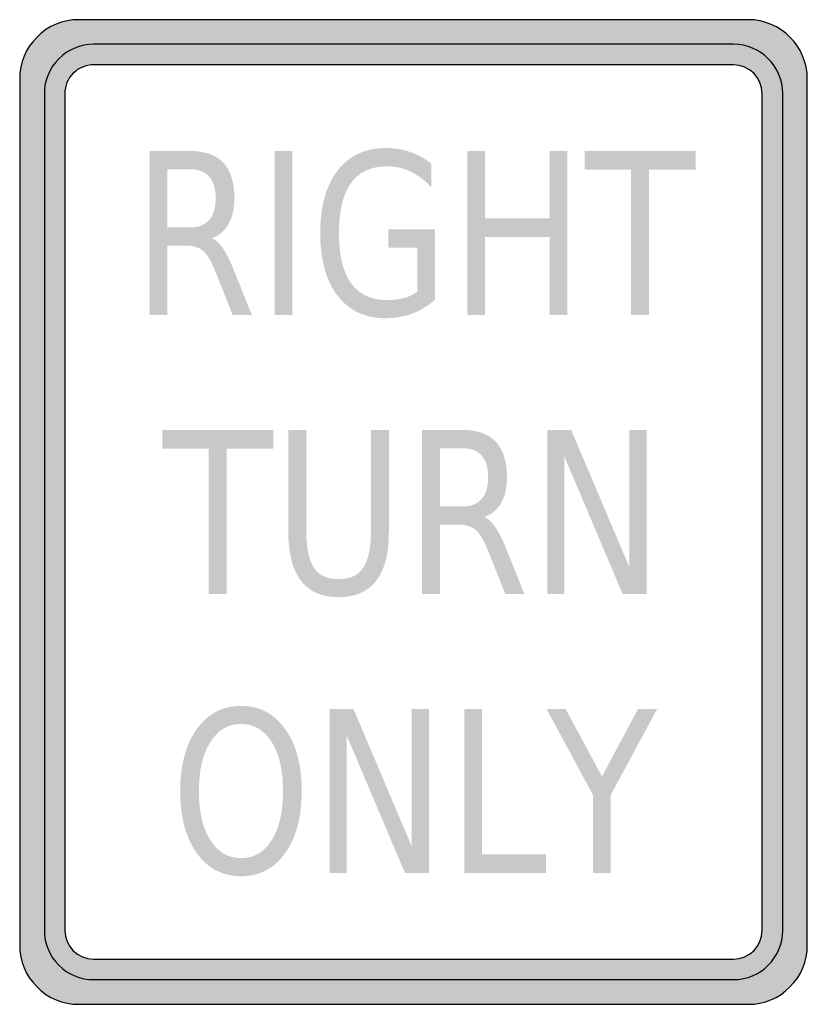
# Model space of a CAD drawing. Header units: inches. Extents: x -0.5 to 0.5, y -0.62 to 0.63.
import ezdxf

# ---------------------------------------------------------------- set-up
doc = ezdxf.new("R2010")
doc.units = ezdxf.units.IN
doc.header["$MEASUREMENT"] = 0

msp = doc.modelspace()

# ---------------------------------------------------------------- hatches: boundary and pattern name
h = msp.add_hatch(color=7)
edge = h.paths.add_edge_path()
edge.add_line((-0.5, 0.55), (-0.5, -0.55))
edge.add_spline(control_points=[(-0.5, -0.55), (-0.5, -0.5699), (-0.4921, -0.589), (-0.478, -0.603), (-0.464, -0.6171), (-0.4449, -0.625), (-0.425, -0.625)], knot_values=[0, 0, 0, 0, 1, 1, 1, 2, 2, 2, 2], degree=3, periodic=0)
edge.add_line((-0.425, -0.625), (0.425, -0.625))
edge.add_spline(control_points=[(0.425, -0.625), (0.4449, -0.625), (0.464, -0.6171), (0.478, -0.603), (0.4921, -0.589), (0.5, -0.5699), (0.5, -0.55)], knot_values=[0, 0, 0, 0, 1, 1, 1, 2, 2, 2, 2], degree=3, periodic=0)
edge.add_line((0.5, -0.55), (0.5, 0.55))
edge.add_spline(control_points=[(0.5, 0.55), (0.5, 0.5914), (0.4664, 0.625), (0.425, 0.625)], knot_values=[0, 0, 0, 0, 1, 1, 1, 1], degree=3, periodic=0)
edge.add_line((0.425, 0.625), (-0.425, 0.625))
edge.add_spline(control_points=[(-0.425, 0.625), (-0.4449, 0.625), (-0.464, 0.6171), (-0.478, 0.603), (-0.4921, 0.589), (-0.5, 0.5699), (-0.5, 0.55)], knot_values=[0, 0, 0, 0, 1, 1, 1, 2, 2, 2, 2], degree=3, periodic=0)
edge = h.paths.add_edge_path(flags=0)
edge.add_line((-0.4427, 0.5313), (-0.4427, -0.5312))
edge.add_spline(control_points=[(-0.4427, -0.5312), (-0.4427, -0.5514), (-0.4264, -0.5677), (-0.4062, -0.5677)], knot_values=[0, 0, 0, 0, 1, 1, 1, 1], degree=3, periodic=0)
edge.add_line((-0.4062, -0.5677), (0.4063, -0.5677))
edge.add_spline(control_points=[(0.4063, -0.5677), (0.4264, -0.5677), (0.4427, -0.5514), (0.4427, -0.5312)], knot_values=[0, 0, 0, 0, 1, 1, 1, 1], degree=3, periodic=0)
edge.add_line((0.4427, -0.5312), (0.4427, 0.5313))
edge.add_spline(control_points=[(0.4427, 0.5313), (0.4427, 0.5514), (0.4264, 0.5677), (0.4063, 0.5677)], knot_values=[0, 0, 0, 0, 1, 1, 1, 1], degree=3, periodic=0)
edge.add_line((0.4063, 0.5677), (-0.4062, 0.5677))
edge.add_spline(control_points=[(-0.4062, 0.5677), (-0.4159, 0.5677), (-0.4252, 0.5639), (-0.432, 0.557), (-0.4389, 0.5502), (-0.4427, 0.5409), (-0.4427, 0.5313)], knot_values=[0, 0, 0, 0, 1, 1, 1, 2, 2, 2, 2], degree=3, periodic=0)
h = msp.add_hatch(color=7)
edge = h.paths.add_edge_path()
edge.add_spline(control_points=[(-0.4427, 0.5313), (-0.4427, 0.5514), (-0.4264, 0.5677), (-0.4062, 0.5677)], knot_values=[0, 0, 0, 0, 1, 1, 1, 1], degree=3, periodic=0)
edge.add_line((-0.4062, 0.5677), (0, 0.5677))
edge.add_line((0, 0.5677), (0, 0.5938))
edge.add_line((0, 0.5938), (-0.4062, 0.5938))
edge.add_spline(control_points=[(-0.4062, 0.5938), (-0.4408, 0.5938), (-0.4687, 0.5658), (-0.4687, 0.5313)], knot_values=[0, 0, 0, 0, 1, 1, 1, 1], degree=3, periodic=0)
edge.add_line((-0.4687, 0.5313), (-0.4687, -0.5312))
edge.add_spline(control_points=[(-0.4687, -0.5312), (-0.4687, -0.5658), (-0.4408, -0.5937), (-0.4062, -0.5937)], knot_values=[0, 0, 0, 0, 1, 1, 1, 1], degree=3, periodic=0)
edge.add_line((-0.4062, -0.5937), (0, -0.5937))
edge.add_line((0, -0.5937), (0, -0.5677))
edge.add_line((0, -0.5677), (-0.4062, -0.5677))
edge.add_spline(control_points=[(-0.4062, -0.5677), (-0.4264, -0.5677), (-0.4427, -0.5514), (-0.4427, -0.5312)], knot_values=[0, 0, 0, 0, 1, 1, 1, 1], degree=3, periodic=0)
edge.add_line((-0.4427, -0.5312), (-0.4427, 0.5313))
h = msp.add_hatch(color=7)
edge = h.paths.add_edge_path()
edge.add_spline(control_points=[(0.4688, 0.5313), (0.4688, 0.5478), (0.4622, 0.5637), (0.4504, 0.5754), (0.4387, 0.5872), (0.4228, 0.5938), (0.4063, 0.5938)], knot_values=[0, 0, 0, 0, 1, 1, 1, 2, 2, 2, 2], degree=3, periodic=0)
edge.add_line((0.4063, 0.5938), (0, 0.5938))
edge.add_line((0, 0.5938), (0, 0.5677))
edge.add_line((0, 0.5677), (0.4063, 0.5677))
edge.add_spline(control_points=[(0.4063, 0.5677), (0.4264, 0.5677), (0.4427, 0.5514), (0.4427, 0.5313)], knot_values=[0, 0, 0, 0, 1, 1, 1, 1], degree=3, periodic=0)
edge.add_line((0.4427, 0.5313), (0.4427, -0.5312))
edge.add_spline(control_points=[(0.4427, -0.5312), (0.4427, -0.5514), (0.4264, -0.5677), (0.4063, -0.5677)], knot_values=[0, 0, 0, 0, 1, 1, 1, 1], degree=3, periodic=0)
edge.add_line((0.4063, -0.5677), (0, -0.5677))
edge.add_line((0, -0.5677), (0, -0.5937))
edge.add_line((0, -0.5937), (0.4063, -0.5937))
edge.add_spline(control_points=[(0.4063, -0.5937), (0.4408, -0.5937), (0.4688, -0.5658), (0.4688, -0.5312)], knot_values=[0, 0, 0, 0, 1, 1, 1, 1], degree=3, periodic=0)
edge.add_line((0.4688, -0.5312), (0.4688, 0.5313))
h = msp.add_hatch(color=7)
edge = h.paths.add_edge_path()
edge.add_spline(control_points=[(-0.256, 0.3477), (-0.2512, 0.3456), (-0.2465, 0.3413), (-0.2419, 0.3346), (-0.2373, 0.3279), (-0.2327, 0.3187), (-0.2281, 0.3069)], knot_values=[0, 0, 0, 0, 1, 1, 1, 2, 2, 2, 2], degree=3, periodic=0)
edge.add_line((-0.2281, 0.3069), (-0.2052, 0.25))
edge.add_line((-0.2052, 0.25), (-0.2295, 0.25))
edge.add_line((-0.2295, 0.25), (-0.2508, 0.3034))
edge.add_spline(control_points=[(-0.2508, 0.3034), (-0.2563, 0.3174), (-0.2616, 0.3267), (-0.2668, 0.3312), (-0.272, 0.3358), (-0.279, 0.3381), (-0.288, 0.3381)], knot_values=[0, 0, 0, 0, 1, 1, 1, 2, 2, 2, 2], degree=3, periodic=0)
edge.add_line((-0.288, 0.3381), (-0.3125, 0.3381))
edge.add_line((-0.3125, 0.3381), (-0.3125, 0.25))
edge.add_line((-0.3125, 0.25), (-0.3351, 0.25))
edge.add_line((-0.3351, 0.25), (-0.3351, 0.4583))
edge.add_line((-0.3351, 0.4583), (-0.2842, 0.4583))
edge.add_spline(control_points=[(-0.2842, 0.4583), (-0.2651, 0.4583), (-0.2509, 0.4534), (-0.2415, 0.4434), (-0.2321, 0.4334), (-0.2274, 0.4184), (-0.2274, 0.3983), (-0.2274, 0.3852), (-0.2299, 0.3743), (-0.2348, 0.3657), (-0.2396, 0.357), (-0.2467, 0.351), (-0.256, 0.3477)], knot_values=[0, 0, 0, 0, 1, 1, 1, 2, 2, 2, 3, 3, 3, 4, 4, 4, 4], degree=3, periodic=0)
edge = h.paths.add_edge_path(flags=0)
edge.add_line((-0.3125, 0.4352), (-0.3125, 0.3612))
edge.add_line((-0.3125, 0.3612), (-0.2842, 0.3612))
edge.add_spline(control_points=[(-0.2842, 0.3612), (-0.2733, 0.3612), (-0.2651, 0.3644), (-0.2595, 0.3706), (-0.254, 0.3769), (-0.2512, 0.3861), (-0.2512, 0.3983), (-0.2512, 0.4105), (-0.254, 0.4197), (-0.2595, 0.4259), (-0.2651, 0.4321), (-0.2733, 0.4352), (-0.2842, 0.4352)], knot_values=[0, 0, 0, 0, 1, 1, 1, 2, 2, 2, 3, 3, 3, 4, 4, 4, 4], degree=3, periodic=0)
edge.add_line((-0.2842, 0.4352), (-0.3125, 0.4352))
for points in [[(-0.1762, 0.4583), (-0.1537, 0.4583), (-0.1537, 0.25), (-0.1762, 0.25), (-0.1762, 0.4583)], [(0.0684, 0.4583), (0.0909, 0.4583), (0.0909, 0.3729), (0.1729, 0.3729), (0.1729, 0.4583), (0.1954, 0.4583), (0.1954, 0.25), (0.1729, 0.25), (0.1729, 0.3492), (0.0909, 0.3492), (0.0909, 0.25), (0.0684, 0.25), (0.0684, 0.4583)], [(0.2172, 0.4583), (0.3582, 0.4583), (0.3582, 0.4346), (0.299, 0.4346), (0.299, 0.25), (0.2763, 0.25), (0.2763, 0.4346), (0.2172, 0.4346), (0.2172, 0.4583)], [(-0.3191, 0.1042), (-0.1781, 0.1042), (-0.1781, 0.0804), (-0.2373, 0.0804), (-0.2373, -0.1042), (-0.2599, -0.1042), (-0.2599, 0.0804), (-0.3191, 0.0804), (-0.3191, 0.1042)], [(0.1699, 0.1042), (0.2002, 0.1042), (0.2741, -0.0701), (0.2741, 0.1042), (0.296, 0.1042), (0.296, -0.1042), (0.2656, -0.1042), (0.1917, 0.0701), (0.1917, -0.1042), (0.1699, -0.1042), (0.1699, 0.1042)], [(-0.1066, -0.25), (-0.0762, -0.25), (-0.0023, -0.4243), (-0.0023, -0.25), (0.0195, -0.25), (0.0195, -0.4583), (-0.0108, -0.4583), (-0.0847, -0.284), (-0.0847, -0.4583), (-0.1066, -0.4583), (-0.1066, -0.25)], [(0.0644, -0.25), (0.087, -0.25), (0.087, -0.4346), (0.1681, -0.4346), (0.1681, -0.4583), (0.0644, -0.4583), (0.0644, -0.25)], [(0.1689, -0.25), (0.1931, -0.25), (0.2393, -0.3357), (0.2852, -0.25), (0.3094, -0.25), (0.2505, -0.3591), (0.2505, -0.4583), (0.2278, -0.4583), (0.2278, -0.3591), (0.1689, -0.25)]]:
    msp.add_hatch(color=7).paths.add_polyline_path(points)
h = msp.add_hatch(color=7)
edge = h.paths.add_edge_path()
edge.add_line((0.0049, 0.2797), (0.0049, 0.3357))
edge.add_line((0.0049, 0.3357), (-0.032, 0.3357))
edge.add_line((-0.032, 0.3357), (-0.032, 0.3588))
edge.add_line((-0.032, 0.3588), (0.0272, 0.3588))
edge.add_line((0.0272, 0.3588), (0.0272, 0.2694))
edge.add_spline(control_points=[(0.0272, 0.2694), (0.0185, 0.2617), (0.0089, 0.2558), (-0.0016, 0.2519), (-0.0121, 0.2479), (-0.0233, 0.246), (-0.0352, 0.246), (-0.0613, 0.246), (-0.0816, 0.2555), (-0.0963, 0.2745), (-0.111, 0.2935), (-0.1184, 0.32), (-0.1184, 0.354), (-0.1184, 0.388), (-0.111, 0.4145), (-0.0963, 0.4336), (-0.0816, 0.4526), (-0.0613, 0.4621), (-0.0352, 0.4621), (-0.0244, 0.4621), (-0.014, 0.4604), (-0.0042, 0.4571), (0.0055, 0.4537), (0.0146, 0.4488), (0.0228, 0.4423)], knot_values=[0, 0, 0, 0, 1, 1, 1, 2, 2, 2, 3, 3, 3, 4, 4, 4, 5, 5, 5, 6, 6, 6, 7, 7, 7, 8, 8, 8, 8], degree=3, periodic=0)
edge.add_line((0.0228, 0.4423), (0.0228, 0.4123))
edge.add_spline(control_points=[(0.0228, 0.4123), (0.0145, 0.4211), (0.0056, 0.4278), (-0.0037, 0.4322), (-0.0131, 0.4367), (-0.023, 0.4389), (-0.0333, 0.4389), (-0.0537, 0.4389), (-0.069, 0.4318), (-0.0793, 0.4176), (-0.0895, 0.4034), (-0.0946, 0.3821), (-0.0946, 0.354), (-0.0946, 0.3259), (-0.0895, 0.3047), (-0.0793, 0.2905), (-0.069, 0.2762), (-0.0537, 0.2691), (-0.0333, 0.2691), (-0.0254, 0.2691), (-0.0182, 0.27), (-0.012, 0.2717), (-0.0057, 0.2734), (-0.0001, 0.2761), (0.0049, 0.2797)], knot_values=[0, 0, 0, 0, 1, 1, 1, 2, 2, 2, 3, 3, 3, 4, 4, 4, 5, 5, 5, 6, 6, 6, 7, 7, 7, 8, 8, 8, 8], degree=3, periodic=0)
h = msp.add_hatch(color=7)
edge = h.paths.add_edge_path()
edge.add_line((-0.1589, 0.1042), (-0.1362, 0.1042))
edge.add_line((-0.1362, 0.1042), (-0.1362, -0.0224))
edge.add_spline(control_points=[(-0.1362, -0.0224), (-0.1362, -0.0447), (-0.133, -0.0608), (-0.1265, -0.0706), (-0.1201, -0.0804), (-0.1096, -0.0853), (-0.0951, -0.0853), (-0.0806, -0.0853), (-0.0702, -0.0804), (-0.0637, -0.0706), (-0.0572, -0.0608), (-0.054, -0.0447), (-0.054, -0.0224)], knot_values=[0, 0, 0, 0, 1, 1, 1, 2, 2, 2, 3, 3, 3, 4, 4, 4, 4], degree=3, periodic=0)
edge.add_line((-0.054, -0.0224), (-0.054, 0.1042))
edge.add_line((-0.054, 0.1042), (-0.0313, 0.1042))
edge.add_line((-0.0313, 0.1042), (-0.0313, -0.0259))
edge.add_spline(control_points=[(-0.0313, -0.0259), (-0.0313, -0.053), (-0.0367, -0.0736), (-0.0474, -0.0874), (-0.0582, -0.1013), (-0.0741, -0.1082), (-0.0951, -0.1082), (-0.1161, -0.1082), (-0.132, -0.1013), (-0.1428, -0.0874), (-0.1535, -0.0736), (-0.1589, -0.053), (-0.1589, -0.0259)], knot_values=[0, 0, 0, 0, 1, 1, 1, 2, 2, 2, 3, 3, 3, 4, 4, 4, 4], degree=3, periodic=0)
edge.add_line((-0.1589, -0.0259), (-0.1589, 0.1042))
h = msp.add_hatch(color=7)
edge = h.paths.add_edge_path()
edge.add_spline(control_points=[(0.09, -0.0065), (0.0949, -0.0085), (0.0996, -0.0129), (0.1042, -0.0196), (0.1087, -0.0263), (0.1133, -0.0355), (0.1179, -0.0472)], knot_values=[0, 0, 0, 0, 1, 1, 1, 2, 2, 2, 2], degree=3, periodic=0)
edge.add_line((0.1179, -0.0472), (0.1408, -0.1042))
edge.add_line((0.1408, -0.1042), (0.1166, -0.1042))
edge.add_line((0.1166, -0.1042), (0.0953, -0.0507))
edge.add_spline(control_points=[(0.0953, -0.0507), (0.0898, -0.0368), (0.0844, -0.0275), (0.0793, -0.023), (0.0741, -0.0184), (0.067, -0.0161), (0.0581, -0.0161)], knot_values=[0, 0, 0, 0, 1, 1, 1, 2, 2, 2, 2], degree=3, periodic=0)
edge.add_line((0.0581, -0.0161), (0.0335, -0.0161))
edge.add_line((0.0335, -0.0161), (0.0335, -0.1042))
edge.add_line((0.0335, -0.1042), (0.011, -0.1042))
edge.add_line((0.011, -0.1042), (0.011, 0.1042))
edge.add_line((0.011, 0.1042), (0.0619, 0.1042))
edge.add_spline(control_points=[(0.0619, 0.1042), (0.081, 0.1042), (0.0952, 0.0992), (0.1045, 0.0892), (0.1139, 0.0793), (0.1186, 0.0643), (0.1186, 0.0442), (0.1186, 0.031), (0.1162, 0.0202), (0.1113, 0.0115), (0.1064, 0.0029), (0.0993, -0.0031), (0.09, -0.0065)], knot_values=[0, 0, 0, 0, 1, 1, 1, 2, 2, 2, 3, 3, 3, 4, 4, 4, 4], degree=3, periodic=0)
edge = h.paths.add_edge_path(flags=0)
edge.add_line((0.0335, 0.081), (0.0335, 0.007))
edge.add_line((0.0335, 0.007), (0.0619, 0.007))
edge.add_spline(control_points=[(0.0619, 0.007), (0.0728, 0.007), (0.081, 0.0102), (0.0865, 0.0165), (0.0921, 0.0227), (0.0948, 0.032), (0.0948, 0.0442), (0.0948, 0.0564), (0.0921, 0.0655), (0.0865, 0.0717), (0.081, 0.0779), (0.0728, 0.081), (0.0619, 0.081)], knot_values=[0, 0, 0, 0, 1, 1, 1, 2, 2, 2, 3, 3, 3, 4, 4, 4, 4], degree=3, periodic=0)
edge.add_line((0.0619, 0.081), (0.0335, 0.081))
h = msp.add_hatch(color=7)
edge = h.paths.add_edge_path()
edge.add_spline(control_points=[(-0.2189, -0.2462), (-0.1955, -0.2462), (-0.1769, -0.256), (-0.1629, -0.2756), (-0.1489, -0.2952), (-0.1419, -0.3214), (-0.1419, -0.3544), (-0.1419, -0.3872), (-0.1489, -0.4134), (-0.1629, -0.433), (-0.1769, -0.4526), (-0.1955, -0.4624), (-0.2189, -0.4624), (-0.2424, -0.4624), (-0.2611, -0.4526), (-0.2751, -0.4331), (-0.2891, -0.4135), (-0.2962, -0.3873), (-0.2962, -0.3544), (-0.2962, -0.3214), (-0.2891, -0.2952), (-0.2751, -0.2756), (-0.2611, -0.256), (-0.2424, -0.2462), (-0.2189, -0.2462)], knot_values=[0, 0, 0, 0, 1, 1, 1, 2, 2, 2, 3, 3, 3, 4, 4, 4, 5, 5, 5, 6, 6, 6, 7, 7, 7, 8, 8, 8, 8], degree=3, periodic=0)
edge = h.paths.add_edge_path(flags=0)
edge.add_spline(control_points=[(-0.2189, -0.2691), (-0.2353, -0.2691), (-0.2483, -0.2767), (-0.2579, -0.292), (-0.2676, -0.3073), (-0.2724, -0.328), (-0.2724, -0.3544), (-0.2724, -0.3806), (-0.2676, -0.4014), (-0.2579, -0.4166), (-0.2483, -0.4319), (-0.2353, -0.4395), (-0.2189, -0.4395), (-0.2025, -0.4395), (-0.1896, -0.4319), (-0.18, -0.4166), (-0.1704, -0.4014), (-0.1657, -0.3806), (-0.1657, -0.3544), (-0.1657, -0.328), (-0.1704, -0.3073), (-0.18, -0.292), (-0.1896, -0.2767), (-0.2025, -0.2691), (-0.2189, -0.2691)], knot_values=[0, 0, 0, 0, 1, 1, 1, 2, 2, 2, 3, 3, 3, 4, 4, 4, 5, 5, 5, 6, 6, 6, 7, 7, 7, 8, 8, 8, 8], degree=3, periodic=0)

# ---------------------------------------------------------------- linework, layer by layer
at = {"color": 7}
for points in [[(0.425, 0.625), (-0.425, 0.625)], [(0.4063, 0.5938), (-0.4062, 0.5938)], [(0.4063, 0.5677), (-0.4062, 0.5677)], [(-0.5, 0.55), (-0.5, -0.55)], [(0.5, -0.55), (0.5, 0.55)], [(-0.4687, 0.5313), (-0.4687, -0.5312)], [(-0.4427, 0.5313), (-0.4427, -0.5312)], [(0.4427, -0.5312), (0.4427, 0.5313)], [(0.4688, -0.5312), (0.4688, 0.5313)], [(-0.4062, -0.5677), (0.4063, -0.5677)], [(-0.4062, -0.5937), (0.4063, -0.5937)], [(-0.425, -0.625), (0.425, -0.625)]]:
    msp.add_lwpolyline(points, dxfattribs=at)
for points in [[(-0.425, 0.625), (-0.4449, 0.625), (-0.464, 0.6171), (-0.478, 0.603), (-0.4921, 0.589), (-0.5, 0.5699), (-0.5, 0.55)], [(-0.4062, 0.5938), (-0.4228, 0.5938), (-0.4387, 0.5872), (-0.4504, 0.5754), (-0.4622, 0.5637), (-0.4687, 0.5478), (-0.4687, 0.5313)], [(-0.4062, 0.5677), (-0.4159, 0.5677), (-0.4252, 0.5639), (-0.432, 0.557), (-0.4389, 0.5502), (-0.4427, 0.5409), (-0.4427, 0.5313)], [(-0.4687, -0.5312), (-0.4687, -0.5478), (-0.4622, -0.5637), (-0.4504, -0.5754), (-0.4387, -0.5872), (-0.4228, -0.5937), (-0.4062, -0.5937)], [(-0.5, -0.55), (-0.5, -0.5699), (-0.4921, -0.589), (-0.478, -0.603), (-0.464, -0.6171), (-0.4449, -0.625), (-0.425, -0.625)], [(0.425, -0.625), (0.4449, -0.625), (0.464, -0.6171), (0.478, -0.603), (0.4921, -0.589), (0.5, -0.5699), (0.5, -0.55)]]:
    msp.add_open_spline(points, degree=3, knots=[0, 0, 0, 0, 1, 1, 1, 2, 2, 2, 2], dxfattribs=at)
for points in [[(0.5, 0.55), (0.5, 0.5914), (0.4664, 0.625), (0.425, 0.625)], [(0.4688, 0.5313), (0.4688, 0.5658), (0.4408, 0.5938), (0.4063, 0.5938)], [(0.4427, 0.5313), (0.4427, 0.5514), (0.4264, 0.5677), (0.4063, 0.5677)], [(-0.4427, -0.5312), (-0.4427, -0.5514), (-0.4264, -0.5677), (-0.4062, -0.5677)], [(0.4063, -0.5937), (0.4408, -0.5937), (0.4688, -0.5658), (0.4688, -0.5312)], [(0.4063, -0.5677), (0.4264, -0.5677), (0.4427, -0.5514), (0.4427, -0.5312)]]:
    msp.add_open_spline(points, degree=3, dxfattribs=at)

doc.saveas('drawing.dxf')
